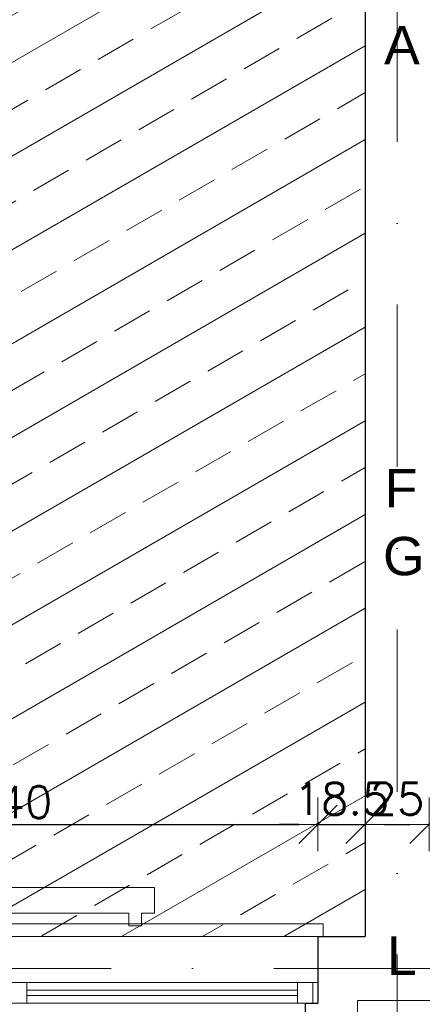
# Model space of a CAD drawing. Header units: millimetres. Extents: x 28291 to 177760, y -399809 to -170937.
# Tile 123 of 256: x 51844 to 52002, y -195614 to -195229. Entities that reach past the tile are written whole.
import ezdxf

# ---------------------------------------------------------------- set-up
doc = ezdxf.new("R2010")
doc.units = ezdxf.units.MM
doc.linetypes.add('DASHDOT', pattern=[25.4, 12.7, -6.35, 0, -6.35])
doc.linetypes.add('HIDDEN', pattern=[9.525, 6.35, -3.175])
doc.layers.get('0').update_dxf_attribs({"lineweight": 0})
doc.layers.add('!! 0_ Istn-okna - wymienione', color=9, linetype='Continuous', lineweight=13, true_color=0x808080)
for name, color, linetype, lineweight in [('!! 0_ Istn-sciany', 3, 'Continuous', 30), ('!! 0_ Istn-widok', 1, 'Continuous', 15), ('!! 0_Istn-cienka', 4, 'Continuous', 9), ('!! 2_POSADZKA OBRYS', 181, 'Continuous', 0), ('!! 2_posadzki winyle 2', 43, 'Continuous', 9), ('!! wymiary osi', 250, 'Continuous', 9), ('0-osie-liniA', 14, 'DASHDOT', 5), ('Dimension (ISO)', 7, 'Continuous', 25)]:
    doc.layers.add(name, color=color, linetype=linetype, lineweight=lineweight)
doc.layers.add('!! 0_Istn-grzejniki', color=7, linetype='Continuous', lineweight=0, plot=False)
doc.layers.add('!! 2_oznaczenia narozniki', color=7, linetype='Continuous')
doc.styles.add('Note Text (ISO)', font='tahoma.ttf')
doc.styles.add('TXT', font='simplex.shx')
doc.dimstyles.new('Default (ISO)', dxfattribs={"dimscale": 5, "dimtxt": 5, "dimasz": 5, "dimexe": 3.175, "dimexo": 0, "dimgap": 0.762, "dimtad": 1, "dimdec": 0, "dimrnd": 1e-08, "dimzin": 0, "dimtxsty": 'Note Text (ISO)', "dimcen": 0.09, "dimdle": 10, "dimclrd": 256, "dimclre": 256, "dimclrt": 256, "dimazin": 0, "dimtfac": 0.70104, "dimtmove": 0, "dimatfit": 3, "dimfxl": 1, "dimtolj": 1, "dimtzin": 0, "dimlwd": -1, "dimlwe": -1, "dimarcsym": 0})
doc.dimstyles.new('DIM50', dxfattribs={"dimscale": 5, "dimtxt": 2.5, "dimasz": 1.5, "dimexe": 0, "dimexo": 0, "dimgap": 0.5, "dimtad": 1, "dimdec": 4, "dimrnd": 0.5, "dimdsep": 46, "dimtxsty": 'TXT', "dimblk1": 'TICK1', "dimblk2": 'TICK1', "dimsah": 1, "dimcen": 0, "dimse1": 1, "dimse2": 1, "dimclrd": 1, "dimclre": 7, "dimclrt": 9, "dimadec": 0, "dimazin": 0, "dimtfac": 1, "dimtdec": 4, "dimtmove": 2, "dimatfit": 3, "dimldrblk": 'TICK1', "dimfxl": 1, "dimtolj": 1, "dimarcsym": 0})

# ---------------------------------------------------------------- blocks, each defined once
blk = doc.blocks.new('BLOK OSI')
at = {"layer": '0-osie-liniA', "ltscale": 5}
for points in [[(51992.21142, -199661.23318), (51992.21142, -193642.4104)], [(48639.33021, -195663.0883), (55424.2848, -195663.0883)]]:
    blk.add_lwpolyline(points, dxfattribs=at)
blk = doc.blocks.new('*D1405')
at = {"layer": 'DEFPOINTS', "color": 0, "transparency": 16777216}
for p in [(-689.8, 120.2), (510.2, 120.2), (510.2, 18.8)]:
    blk.add_point(p, dxfattribs=at)
at = {"layer": 'Dimension (ISO)', "transparency": 16777216}
for p, q in [((-689.8, 120.2), (-689.8, 2.9)), ((510.2, 120.2), (510.2, 2.9)), ((-664.8, 18.8), (485.2, 18.8))]:
    blk.add_line(p, q, dxfattribs=at)
for points in [[(-664.8, 22.9), (-664.8, 14.6), (-689.8, 18.8)], [(485.2, 22.9), (485.2, 14.6), (510.2, 18.8)]]:
    blk.add_solid(points, dxfattribs=at)
at = {"layer": 'Dimension (ISO)', "lineweight": 9, "transparency": 16777216, "insert": (-160.6, 48.6), "char_height": 25, "attachment_point": 1, "style": 'Note Text (ISO)'}
blk.add_mtext('\\A1;1200', dxfattribs=at)
blk = doc.blocks.new('TICK1')
at = {"color": 0}
for p, q in [((0, -1.4), (0, 1.4)), ((0, 0), (-1, 0))]:
    blk.add_line(p, q, dxfattribs=at)
at = {"color": 2}
blk.add_line((-1, -1), (1, 1), dxfattribs=at)
blk = doc.blocks.new('*D2310')
at = {"layer": '!! wymiary osi', "color": 1, "lineweight": -2, "transparency": 16777216}
blk.add_line((51698.21, -195825.86), (51953.72, -195825.86), dxfattribs=at)
at = {"layer": 'DEFPOINTS', "color": 0, "transparency": 16777216}
for p in [(51690.71, -195587.59), (51961.22, -195587.59), (51961.22, -195825.86)]:
    blk.add_point(p, dxfattribs=at)
at = {"layer": '!! wymiary osi', "color": 1, "lineweight": -2, "transparency": 16777216, "xscale": 7.5, "yscale": 7.5, "zscale": 7.5, "rotation": 180}
blk.add_blockref('TICK1', (51690.71, -195825.86), dxfattribs=at)
at = {"layer": '!! wymiary osi', "color": 1, "lineweight": -2, "transparency": 16777216, "xscale": 7.5, "yscale": 7.5, "zscale": 7.5}
blk.add_blockref('TICK1', (51961.22, -195825.86), dxfattribs=at)
at = {"layer": '!! wymiary osi', "color": 9, "transparency": 16777216, "insert": (51825.96, -195817.11), "char_height": 12.5, "attachment_point": 5, "style": 'TXT'}
blk.add_mtext('\\A1;270.5', dxfattribs=at)
blk = doc.blocks.new('*D2311')
at = {"layer": '!! wymiary osi', "color": 1, "lineweight": -2, "transparency": 16777216}
for p, q in [((51953.72, -195825.86), (51946.22, -195825.86)), ((51961.22, -195825.86), (51979.71, -195825.86)), ((51987.21, -195825.86), (51994.71, -195825.86))]:
    blk.add_line(p, q, dxfattribs=at)
at = {"layer": 'DEFPOINTS', "color": 0, "transparency": 16777216}
for p in [(51961.22, -195587.59), (51979.71, -195587.59), (51979.71, -195825.86)]:
    blk.add_point(p, dxfattribs=at)
at = {"layer": '!! wymiary osi', "color": 1, "lineweight": -2, "transparency": 16777216, "xscale": 7.5, "yscale": 7.5, "zscale": 7.5}
blk.add_blockref('TICK1', (51961.22, -195825.86), dxfattribs=at)
at = {"layer": '!! wymiary osi', "color": 1, "lineweight": -2, "transparency": 16777216, "xscale": 7.5, "yscale": 7.5, "zscale": 7.5, "rotation": 180}
blk.add_blockref('TICK1', (51979.71, -195825.86), dxfattribs=at)
at = {"layer": '!! wymiary osi', "color": 9, "transparency": 16777216, "insert": (51970.46, -195848.36), "char_height": 12.5, "attachment_point": 5, "style": 'TXT'}
blk.add_mtext('\\A1;18.5', dxfattribs=at)
blk = doc.blocks.new('*D2358')
at = {"layer": '!! wymiary osi', "color": 1, "lineweight": -2, "transparency": 16777216}
blk.add_line((51728.72, -195543.73), (51953.72, -195543.73), dxfattribs=at)
at = {"layer": 'DEFPOINTS', "color": 0, "transparency": 16777216}
for p in [(51961.22, -195543.73), (51721.22, -195587.59), (51961.22, -195587.59)]:
    blk.add_point(p, dxfattribs=at)
at = {"layer": '!! wymiary osi', "color": 1, "lineweight": -2, "transparency": 16777216, "xscale": 7.5, "yscale": 7.5, "zscale": 7.5, "rotation": 180}
blk.add_blockref('TICK1', (51721.22, -195543.73), dxfattribs=at)
at = {"layer": '!! wymiary osi', "color": 1, "lineweight": -2, "transparency": 16777216, "xscale": 7.5, "yscale": 7.5, "zscale": 7.5}
blk.add_blockref('TICK1', (51961.22, -195543.73), dxfattribs=at)
at = {"layer": '!! wymiary osi', "color": 9, "transparency": 16777216, "insert": (51841.22, -195534.98), "char_height": 12.5, "attachment_point": 5, "style": 'TXT'}
blk.add_mtext('\\A1;240', dxfattribs=at)
blk = doc.blocks.new('*D2359')
at = {"layer": '!! wymiary osi', "color": 1, "lineweight": -2, "transparency": 16777216}
for p, q in [((51953.72, -195543.73), (51946.22, -195543.73)), ((51961.22, -195543.73), (51979.71, -195543.73)), ((51987.21, -195543.73), (51994.71, -195543.73))]:
    blk.add_line(p, q, dxfattribs=at)
at = {"layer": 'DEFPOINTS', "color": 0, "transparency": 16777216}
for p in [(51979.71, -195543.73), (51961.22, -195587.59), (51979.71, -195587.59)]:
    blk.add_point(p, dxfattribs=at)
at = {"layer": '!! wymiary osi', "color": 1, "lineweight": -2, "transparency": 16777216, "xscale": 7.5, "yscale": 7.5, "zscale": 7.5}
blk.add_blockref('TICK1', (51961.22, -195543.73), dxfattribs=at)
at = {"layer": '!! wymiary osi', "color": 1, "lineweight": -2, "transparency": 16777216, "xscale": 7.5, "yscale": 7.5, "zscale": 7.5, "rotation": 180}
blk.add_blockref('TICK1', (51979.71, -195543.73), dxfattribs=at)
at = {"layer": '!! wymiary osi', "color": 9, "transparency": 16777216, "insert": (51970.46, -195533.73), "char_height": 12.5, "attachment_point": 5, "style": 'TXT'}
blk.add_mtext('\\A1;18.5', dxfattribs=at)
blk = doc.blocks.new('*D2360')
at = {"layer": '!! wymiary osi', "color": 1, "lineweight": -2, "transparency": 16777216}
blk.add_line((51987.21, -195543.73), (51997.21, -195543.73), dxfattribs=at)
at = {"layer": 'DEFPOINTS', "color": 0, "transparency": 16777216}
for p in [(52004.71, -195543.73), (51979.71, -195587.59), (52004.71, -195587.59)]:
    blk.add_point(p, dxfattribs=at)
at = {"layer": '!! wymiary osi', "color": 1, "lineweight": -2, "transparency": 16777216, "xscale": 7.5, "yscale": 7.5, "zscale": 7.5, "rotation": 180}
blk.add_blockref('TICK1', (51979.71, -195543.73), dxfattribs=at)
at = {"layer": '!! wymiary osi', "color": 1, "lineweight": -2, "transparency": 16777216, "xscale": 7.5, "yscale": 7.5, "zscale": 7.5}
blk.add_blockref('TICK1', (52004.71, -195543.73), dxfattribs=at)
at = {"layer": '!! wymiary osi', "color": 9, "transparency": 16777216, "insert": (51992.21, -195533.73), "char_height": 12.5, "attachment_point": 5, "style": 'TXT'}
blk.add_mtext('\\A1;25', dxfattribs=at)
blk = doc.blocks.new('A$C11ef928a')
at = {"layer": 'Dimension (ISO)', "lineweight": 9}
dim = blk.add_linear_dim(base=(510.2, 18.8), p1=(-689.8, 120.2), p2=(510.2, 120.2), angle=180, dimstyle='Default (ISO)', override={"dimdec": 0, "dimlfac": 1, "dimtp": 0, "dimtm": 0, "dimtdec": 2, "dimtofl": 0, "dimatfit": 1}, dxfattribs=at)
dim.commit()
dim.dimension.update_dxf_attribs({"geometry": '*D1405', "text_midpoint": (-125.7, 18.8), "dimtype": 128})

msp = doc.modelspace()

# ---------------------------------------------------------------- hatches: boundary and pattern name
at = {"layer": '!! 2_posadzki winyle 2'}
h = msp.add_hatch(dxfattribs=at)
h.set_pattern_fill('BRASS', color=256, scale=5, angle=30, style=0)
h.paths.add_polyline_path([(51979.71142, -194951.5883), (51690.71142, -194951.5883), (51690.71142, -195587.5883), (51979.71142, -195587.5883)])

# ---------------------------------------------------------------- linework, layer by layer
at = {"layer": '!! 0_ Istn-okna - wymienione'}
for points in [[(51841.21802, -195605.5883), (51961.21802, -195605.5883)], [(51847.21802, -195608.5883), (51953.21802, -195608.5883)], [(51847.21802, -195610.5883), (51953.21802, -195610.5883)], [(51841.21802, -195613.5883), (51961.21802, -195613.5883)]]:
    msp.add_lwpolyline(points, dxfattribs=at)
for points in [[(51841.21802, -195613.5883), (51847.21802, -195613.5883), (51847.21802, -195605.5883), (51841.21802, -195605.5883)], [(51953.21802, -195613.5883), (51959.21802, -195613.5883), (51959.21802, -195605.5883), (51953.21802, -195605.5883)]]:
    msp.add_lwpolyline(points, close=True, dxfattribs=at)
at = {"layer": '!! 0_ Istn-sciany'}
for points in [[(51979.71142, -194951.5883), (51979.71142, -195587.5883)], [(51961.21802, -195587.5883), (51979.71142, -195587.5883)], [(51961.21802, -195587.5883), (51961.21802, -195613.5883)], [(51956.21802, -195613.5883), (51961.21802, -195613.5883)], [(51956.21802, -195613.5883), (51956.21802, -195625.5883)]]:
    msp.add_lwpolyline(points, dxfattribs=at)
at = {"layer": '!! 0_ Istn-widok'}
for points in [[(51719.21802, -195582.5883), (51963.21802, -195582.5883)], [(51963.21802, -195587.5883), (51963.21802, -195582.5883)], [(51976.71142, -195612.5883), (52604.71142, -195612.5883)], [(51976.71142, -195612.5883), (51976.71142, -195625.5883)]]:
    msp.add_lwpolyline(points, dxfattribs=at)
at = {"layer": '!! 0_Istn-cienka', "linetype": 'HIDDEN', "ltscale": 2}
msp.add_lwpolyline([(51721.21802, -195587.5883), (51961.21802, -195587.5883)], dxfattribs=at)
at = {"layer": '!! 0_Istn-grzejniki'}
msp.add_lwpolyline([(51782.21802, -195583.42942), (51782.21802, -195578.42942), (51777.21802, -195578.42942), (51777.21802, -195568.42942), (51897.21802, -195568.42942), (51897.21802, -195578.42942), (51892.21802, -195578.42942), (51892.21802, -195583.42942), (51887.21802, -195583.42942), (51887.21802, -195578.42942), (51787.21802, -195578.42942), (51787.21802, -195583.42942)], close=True, dxfattribs=at)
at = {"layer": '!! 2_POSADZKA OBRYS'}
msp.add_lwpolyline([(51979.71142, -194951.5883), (51690.71142, -194951.5883), (51690.71142, -195587.5883), (51979.71142, -195587.5883)], close=True, dxfattribs=at)

# ---------------------------------------------------------------- block references
at = {"layer": '!! 0_ Istn-sciany'}
msp.add_blockref('BLOK OSI', (0, 63), dxfattribs=at)
at = {"xscale": -0.1, "yscale": 0.1, "zscale": 0.1, "rotation": 90}
msp.add_blockref('A$C11ef928a', (82225.12684, -195364.3052), dxfattribs=at)

# ---------------------------------------------------------------- texts
at = {"layer": '!! 2_oznaczenia narozniki', "char_height": 15, "attachment_point": 1, "style": 'TXT'}
for s, insert in [('{\\fArial|b0|i0|c238|p34;A}', (51987.11719, -195231.47991)), ('{\\fArial|b0|i0|c238|p34;F}', (51987.39105, -195404.74512)), ('{\\fArial|b0|i0|c238|p34;G}', (51986.71039, -195431.30425)), ('{\\fArial|b0|i0|c238|p34;L}', (51988.28619, -195587.56836))]:
    msp.add_mtext_dynamic_manual_height_columns(s, width=15, gutter_width=75, heights=[15], dxfattribs=dict(at, insert=insert))

# ---------------------------------------------------------------- dimensions: what is measured, and where the dimension line sits
at = {"layer": '!! wymiary osi'}
for base, p1, p2, picture, middle in [((51979.71142, -195543.72628), (51961.21802, -195587.5883), (51979.71142, -195587.5883), '*D2359', (51970.46472, -195533.72628)), ((52004.71142, -195543.72628), (51979.71142, -195587.5883), (52004.71142, -195587.5883), '*D2360', (51992.21142, -195533.72628)), ((51961.21802, -195543.72628), (51721.21802, -195587.5883), (51961.21802, -195587.5883), '*D2358', (51841.21802, -195534.97628)), ((51961.21802, -195825.85653), (51690.71142, -195587.5883), (51961.21802, -195587.5883), '*D2310', (51825.96472, -195817.10653)), ((51979.71142, -195825.85653), (51961.21802, -195587.5883), (51979.71142, -195587.5883), '*D2311', (51970.46472, -195848.35653))]:
    dim = msp.add_linear_dim(base=base, p1=p1, p2=p2, dimstyle='DIM50', dxfattribs=at)
    dim.commit()
    dim.dimension.update_dxf_attribs({"geometry": picture, "text_midpoint": middle})

doc.saveas('drawing.dxf')
